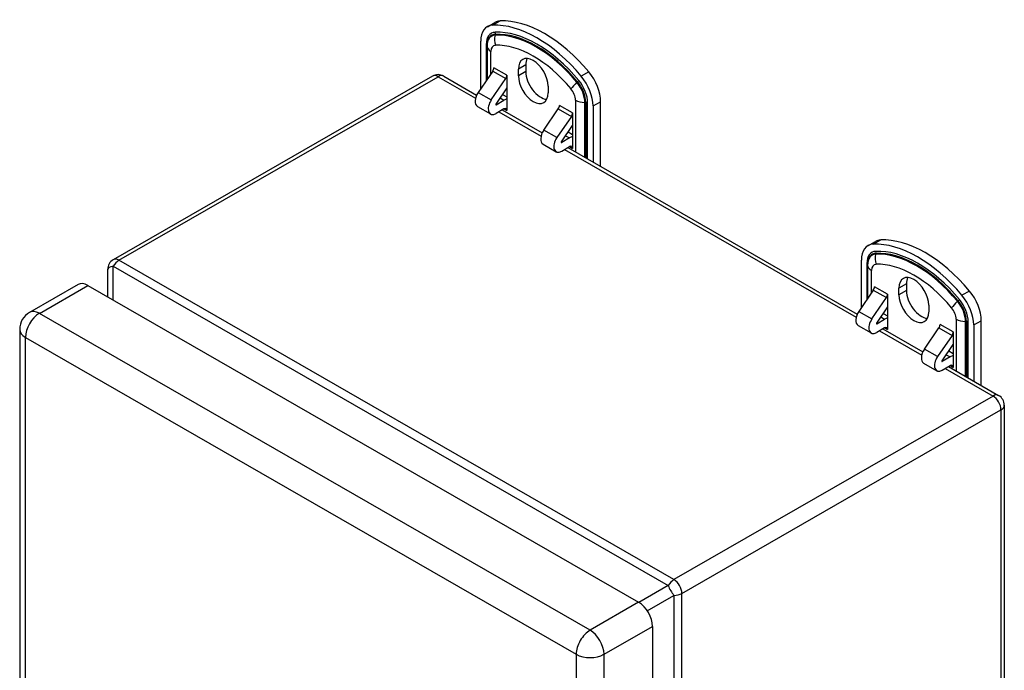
# Model space of a CAD drawing. Header units: inches. Extents: x 42.78 to 50.1, y 15.45 to 24.92.
# Tile 10 of 10: x 42.78 to 50.1, y 20.09 to 24.92. Entities that reach past the tile are written whole.
import ezdxf

# ---------------------------------------------------------------- set-up
doc = ezdxf.new("R2010")
doc.units = ezdxf.units.IN
doc.header["$MEASUREMENT"] = 0
doc.layers.add('Visible Edges(ANSI)', color=7, linetype='Continuous', lineweight=25)
doc.layers.add('Visible Tangent Edges(ANSI)', color=7, linetype='Continuous', lineweight=25)

msp = doc.modelspace()

# ---------------------------------------------------------------- linework, layer by layer
at = {"layer": 'Visible Edges(ANSI)'}
for p, q in [((46.2596, 24.8719), (46.3152, 24.9039)), ((46.2104, 24.4118), (46.2104, 24.7633)), ((46.2569, 24.728), (46.2569, 24.7319)), ((46.2569, 24.728), (46.2569, 24.48)), ((46.5455, 24.5889), (46.5455, 24.5382)), ((46.2991, 24.5418), (46.1914, 24.3839)), ((46.3077, 24.5673), (46.3078, 24.5672)), ((46.3077, 24.5651), (46.3077, 24.5673)), ((46.4052, 24.5111), (46.4053, 24.5111)), ((46.4053, 24.5111), (46.4053, 24.2479)), ((46.4898, 24.5061), (46.4898, 24.5568)), ((45.8511, 24.5043), (43.4801, 23.1389)), ((45.935, 24.5043), (46.1797, 24.3633)), ((46.2888, 24.3278), (46.3965, 24.4857)), ((46.4053, 24.4173), (46.3228, 24.2963)), ((46.372, 24.3685), (46.4053, 24.3494)), ((46.7105, 24.4298), (46.7105, 24.3791)), ((46.3245, 24.2915), (46.3829, 24.3252)), ((47.1013, 23.8327), (47.1013, 24.3145)), ((46.1858, 24.2792), (46.2832, 24.2231)), ((46.3829, 24.2608), (46.3245, 24.2271)), ((46.3704, 24.2536), (46.6671, 24.0827)), ((46.4052, 24.2479), (46.4053, 24.2479)), ((46.4053, 24.2479), (46.4052, 24.2479)), ((46.6787, 24.1032), (46.7864, 24.2612)), ((46.795, 24.2866), (46.7951, 24.2866)), ((46.795, 24.2845), (46.795, 24.2866)), ((46.8925, 24.2305), (46.8926, 24.2304)), ((46.8926, 24.2304), (46.8926, 23.9672)), ((47.0456, 24.2824), (47.0456, 23.8647)), ((46.8839, 24.2051), (46.7761, 24.0471)), ((46.8101, 24.0157), (46.8926, 24.1367)), ((46.8926, 24.0688), (46.8594, 24.0879)), ((46.6731, 23.9986), (46.7705, 23.9425)), ((46.8703, 24.0446), (46.8118, 24.0109)), ((46.8118, 23.9465), (46.8703, 23.9802)), ((46.8577, 23.9729), (49.0082, 22.7345)), ((46.8926, 23.9931), (46.8925, 23.993)), ((46.8925, 23.993), (46.8925, 23.9673)), ((46.8925, 23.9673), (46.8926, 23.9673)), ((46.8926, 23.9672), (46.8925, 23.9673)), ((49.088, 23.2431), (49.1437, 23.2751)), ((49.0388, 22.783), (49.0388, 23.1346)), ((43.438, 23.0661), (43.438, 22.8633)), ((49.0854, 23.0992), (49.0854, 23.1031)), ((49.0854, 23.0992), (49.0854, 22.8512)), ((43.2181, 22.9552), (42.8574, 22.7475)), ((43.2909, 22.948), (47.3837, 20.5912)), ((49.1275, 22.913), (49.0198, 22.7551)), ((49.1361, 22.9385), (49.1362, 22.9384)), ((49.1361, 22.9363), (49.1361, 22.9385)), ((49.3183, 22.8773), (49.3183, 22.9281)), ((49.374, 22.9601), (49.374, 22.9094)), ((49.1172, 22.699), (49.225, 22.8569)), ((49.2336, 22.8823), (49.2337, 22.8823)), ((49.2337, 22.8823), (49.2337, 22.6191)), ((49.2337, 22.7885), (49.1512, 22.6675)), ((49.5389, 22.801), (49.5389, 22.7503)), ((49.1529, 22.6627), (49.2114, 22.6964)), ((49.2005, 22.7398), (49.2337, 22.7206)), ((49.9297, 22.2039), (49.9297, 22.6857)), ((42.7843, 22.621), (42.7843, 17.9544)), ((49.0142, 22.6504), (49.1116, 22.5943)), ((49.2114, 22.632), (49.1529, 22.5984)), ((49.1988, 22.6248), (49.4955, 22.4539)), ((49.2336, 22.6191), (49.2337, 22.6191)), ((49.2337, 22.6191), (49.2336, 22.6191)), ((49.5071, 22.4744), (49.6148, 22.6324)), ((49.6235, 22.6578), (49.6235, 22.6578)), ((49.6235, 22.6557), (49.6235, 22.6578)), ((49.874, 22.6536), (49.874, 22.2359)), ((49.7123, 22.5763), (49.6046, 22.4183)), ((49.721, 22.6017), (49.721, 22.6017)), ((49.721, 22.6017), (49.721, 22.3384)), ((49.6385, 22.3869), (49.721, 22.5079)), ((49.6987, 22.4158), (49.6402, 22.3821)), ((49.721, 22.44), (49.6878, 22.4591)), ((49.5015, 22.3698), (49.599, 22.3137)), ((49.6402, 22.3177), (49.6987, 22.3514)), ((49.6861, 22.3442), (50.0588, 22.1295)), ((49.721, 22.3643), (49.721, 22.3642)), ((49.721, 22.3642), (49.721, 22.3385)), ((49.721, 22.3385), (49.721, 22.3385)), ((49.721, 22.3384), (49.721, 22.3385)), ((50.1009, 22.0567), (50.1009, 17.2888)), ((47.4869, 20.4123), (47.4869, 18.5002))]:
    msp.add_line(p, q, dxfattribs=at)
for centre, radius, start, end in [((45.893, 24.4315), 0.084, 60.06401, 119.93599), ((43.522, 23.0661), 0.084, 119.93599, 180), ((42.9303, 22.621), 0.146, 119.93599, 180), ((50.0169, 22.0567), 0.084, 0, 60.06401)]:
    msp.add_arc(centre, radius, start, end, dxfattribs=at)
for centre, major_axis, start_param, end_param in [((46.3774, 24.6672), (-0.1179, 0.2047), 5.99319, 7.070517), ((46.628, 23.9843), (-0.4912, 0.8529), 5.006251, 5.99319), ((46.4331, 24.6992), (-0.1179, 0.2047), 5.99319, 6.283185), ((46.6837, 24.0164), (-0.4912, 0.8529), 5.006251, 5.99319), ((46.6002, 24.4933), (-0.0778, 0.1352), 3.928925, 7.070517), ((46.6558, 24.5254), (-0.0778, 0.1352), 0.36422, 0.787332), ((46.2855, 24.5544), (-0.0157, -0.0273), 1.439743, 2.354261), ((46.3829, 24.4983), (0.0157, 0.0273), 4.581336, 5.495853), ((46.6558, 24.4747), (0.0778, -0.1352), 3.928925, 5.918966), ((46.9342, 24.4107), (-0.1179, 0.2047), 3.928925, 5.006251), ((46.6002, 24.4426), (0.0778, -0.1352), 3.928925, 7.070517), ((46.8785, 24.3786), (0.1179, -0.2047), 0.787332, 1.864659), ((46.227, 24.3509), (-0.0413, -0.0716), 4.581336, 6.283185), ((46.3245, 24.2947), (-0.0413, -0.0716), 4.581336, 7.06665), ((46.3245, 24.2947), (-0.00196, -0.00341), 4.581336, 7.06665), ((46.3829, 24.2351), (0.055, 0.0955), 0.492766, 0.783464), ((46.3829, 24.2351), (0.0157, 0.0273), 5.495853, 7.06665), ((46.7728, 24.2738), (-0.0157, -0.0273), 1.439743, 2.354261), ((46.8703, 24.2177), (0.0157, 0.0273), 4.581336, 5.495853), ((46.7144, 24.0702), (-0.0413, -0.0716), 4.581336, 6.283185), ((46.8118, 24.0141), (-0.0413, -0.0716), 4.581336, 7.06665), ((46.8118, 24.0141), (-0.00196, -0.00341), 4.581336, 7.06665), ((46.8703, 23.9544), (0.055, 0.0955), 0.492766, 0.783464), ((46.8703, 23.9544), (0.0157, 0.0273), 5.495853, 7.06665), ((49.2615, 23.0704), (-0.1179, 0.2047), 5.99319, 6.283185), ((49.5121, 22.3876), (-0.4912, 0.8529), 5.006251, 5.99319), ((49.2059, 23.0384), (-0.1179, 0.2047), 5.99319, 7.070517), ((49.4564, 22.3555), (-0.4912, 0.8529), 5.006251, 5.99319), ((49.4286, 22.8645), (-0.0778, 0.1352), 3.928925, 7.070517), ((49.4843, 22.8966), (-0.0778, 0.1352), 0.36422, 0.787332), ((43.2909, 22.8286), (-0.0729, 0.1265), 5.499721, 6.283185), ((49.1139, 22.9256), (-0.0157, -0.0273), 1.439743, 2.354261), ((49.4843, 22.8459), (0.0778, -0.1352), 3.928925, 5.918966), ((49.7626, 22.7819), (-0.1179, 0.2047), 3.928925, 5.006251), ((49.2114, 22.8695), (0.0157, 0.0273), 4.581336, 5.495853), ((49.4286, 22.8138), (0.0778, -0.1352), 3.928925, 7.070517), ((49.707, 22.7498), (0.1179, -0.2047), 0.787332, 1.864659), ((49.0555, 22.7221), (-0.0413, -0.0716), 4.581336, 6.283185), ((49.1529, 22.666), (-0.0413, -0.0716), 4.581336, 7.06665), ((49.2114, 22.6063), (0.055, 0.0955), 0.492766, 0.783464), ((49.1529, 22.666), (-0.00196, -0.00341), 4.581336, 7.06665), ((49.2114, 22.6063), (0.0157, 0.0273), 5.495853, 7.06665), ((49.6013, 22.645), (-0.0157, -0.0273), 1.439743, 2.354261), ((49.6987, 22.5889), (0.0157, 0.0273), 4.581336, 5.495853), ((49.5428, 22.4414), (-0.0413, -0.0716), 4.581336, 6.283185), ((49.6402, 22.3853), (-0.0413, -0.0716), 4.581336, 7.06665), ((49.6987, 22.3257), (0.055, 0.0955), 0.492766, 0.783464), ((49.6402, 22.3853), (-0.00196, -0.00341), 4.581336, 7.06665), ((49.6987, 22.3257), (0.0157, 0.0273), 5.495853, 7.06665), ((47.3837, 20.4718), (0.0729, -0.1265), 0.787332, 2.358128)]:
    msp.add_ellipse(centre, major_axis=major_axis, ratio=0.578093, start_param=start_param, end_param=end_param, dxfattribs=at)
at = {"layer": 'Visible Tangent Edges(ANSI)'}
for p, q in [((46.2983, 24.8828), (46.354, 24.9149)), ((46.3164, 24.8088), (46.3182, 24.8151)), ((46.2512, 24.7399), (46.2512, 24.4716)), ((46.2858, 24.5223), (46.2858, 24.6879)), ((46.5455, 24.5889), (46.4898, 24.5568)), ((46.2991, 24.5418), (46.3965, 24.4857)), ((46.4052, 24.5111), (46.3078, 24.5672)), ((46.5455, 24.5382), (46.4898, 24.5061)), ((47.0133, 24.5352), (46.9577, 24.5031)), ((43.522, 23.1348), (45.893, 24.5002)), ((45.893, 24.5002), (46.1715, 24.3398)), ((46.9246, 24.4586), (46.9296, 24.463)), ((46.1914, 24.3839), (46.2888, 24.3278)), ((46.3217, 24.2931), (46.3245, 24.2915)), ((46.3539, 24.3419), (46.3829, 24.3252)), ((46.9145, 24.3258), (46.9145, 23.9402)), ((46.9841, 23.9001), (46.9841, 24.3092)), ((46.9841, 24.3092), (46.9909, 24.3092)), ((46.9909, 24.3092), (46.9909, 23.8962)), ((47.0048, 23.8882), (47.0048, 24.3059)), ((47.0456, 24.2824), (47.1013, 24.3145)), ((46.3458, 24.2394), (46.6588, 24.0592)), ((46.3829, 24.2608), (46.4052, 24.2479)), ((46.7864, 24.2612), (46.8839, 24.2051)), ((46.8925, 24.2305), (46.7951, 24.2866)), ((46.7761, 24.0471), (46.6787, 24.1032)), ((46.8118, 24.0109), (46.809, 24.0125)), ((46.8412, 24.0613), (46.8703, 24.0446)), ((46.8331, 23.9588), (48.9999, 22.7111)), ((46.8702, 23.9801), (46.8925, 23.9673)), ((49.1267, 23.254), (49.1824, 23.2861)), ((47.6459, 20.76), (43.522, 23.1348)), ((49.1449, 23.18), (49.1466, 23.1863)), ((43.48, 22.8391), (43.48, 23.0905)), ((43.48, 23.0905), (47.6039, 20.7157)), ((49.0796, 23.1111), (49.0796, 22.8428)), ((49.1142, 22.8935), (49.1142, 23.0591)), ((42.9303, 22.7403), (43.2909, 22.948)), ((49.1275, 22.913), (49.225, 22.8569)), ((49.2336, 22.8823), (49.1362, 22.9384)), ((49.374, 22.9601), (49.3183, 22.9281)), ((49.374, 22.9094), (49.3183, 22.8773)), ((49.8418, 22.9064), (49.7861, 22.8743)), ((49.7531, 22.8298), (49.758, 22.8343)), ((49.0198, 22.7551), (49.1172, 22.699)), ((47.023, 20.3835), (42.9303, 22.7403)), ((49.1823, 22.7131), (49.2114, 22.6964)), ((49.743, 22.697), (49.743, 22.3114)), ((49.874, 22.6536), (49.9297, 22.6857)), ((49.1501, 22.6643), (49.1529, 22.6627)), ((49.1742, 22.6107), (49.4872, 22.4304)), ((49.2113, 22.632), (49.2336, 22.6191)), ((49.6148, 22.6324), (49.7123, 22.5763)), ((49.721, 22.6017), (49.6235, 22.6578)), ((49.8126, 22.2713), (49.8126, 22.6804)), ((49.8126, 22.6804), (49.8193, 22.6804)), ((49.8193, 22.6804), (49.8193, 22.2674)), ((49.8332, 22.2594), (49.8332, 22.6771)), ((42.8271, 22.5615), (46.9198, 20.2047)), ((42.8271, 17.895), (42.8271, 22.5615)), ((49.6046, 22.4183), (49.5071, 22.4744)), ((49.6696, 22.4325), (49.6987, 22.4158)), ((49.6402, 22.3821), (49.6374, 22.3837)), ((49.6616, 22.33), (50.0169, 22.1254)), ((49.6986, 22.3514), (49.721, 22.3385)), ((50.0169, 22.1254), (47.6459, 20.76)), ((47.7053, 20.6571), (50.0763, 22.0225)), ((50.0763, 22.0225), (50.0763, 17.2546)), ((47.6039, 20.7157), (47.386, 20.5898)), ((47.4478, 20.5284), (47.6459, 20.643)), ((47.6459, 20.643), (47.6459, 18.0447)), ((47.7053, 15.8892), (47.7053, 20.6571)), ((47.3837, 20.5912), (47.023, 20.3835)), ((47.1263, 20.2047), (47.4869, 20.4123)), ((46.9198, 20.2047), (46.9198, 18.3824)), ((47.1263, 18.3824), (47.1263, 20.2047))]:
    msp.add_line(p, q, dxfattribs=at)
for centre, major_axis, ratio, start_param, end_param in [((46.3774, 24.6672), (-0.0891, 0.1547), 0.578093, 5.99319, 7.070517), ((46.3734, 24.6648), (-0.0822, 0.1427), 0.578093, 5.99319, 7.070517), ((46.37, 24.6629), (-0.0798, 0.1385), 0.578093, 5.99319, 7.070517), ((46.389, 24.7736), (-0.0045, 0.0983), 0.7819, 1.169014, 1.954412), ((46.6205, 23.98), (-0.4531, 0.7868), 0.578093, 5.006251, 5.99319), ((46.628, 23.9843), (-0.4624, 0.803), 0.578093, 5.006251, 5.99319), ((46.3037, 24.8222), (-0.0009, 0.0197), 0.7819, 4.310606, 5.096005), ((46.6239, 23.9819), (-0.4555, 0.7909), 0.578093, 5.006251, 5.99319), ((46.2373, 24.7319), (0.0197, 0), 0.575862, 0, 0.785398), ((46.3496, 24.6511), (-0.045, 0.0782), 0.578093, 5.99319, 7.070517), ((46.6002, 23.9683), (-0.4183, 0.7265), 0.578093, 5.006251, 5.99319), ((46.3554, 24.728), (-0.0984, 0), 0.575862, 0, 0.785398), ((45.893, 24.4315), (-0.0419, 0.0728), 0.578093, 5.499721, 6.283185), ((45.893, 24.4315), (0.0419, 0.0728), 0.578093, 0, 0.783464), ((46.9505, 24.4502), (0.0756, 0.0631), 0.236347, 1.718993, 2.504391), ((46.8711, 24.3743), (-0.0798, 0.1385), 0.578093, 3.928925, 5.006251), ((46.9244, 24.4647), (0.0151, 0.0126), 0.236347, 4.860585, 5.645983), ((46.8745, 24.3763), (0.0822, -0.1427), 0.578093, 0.787332, 1.864659), ((46.8785, 24.3786), (-0.0891, 0.1547), 0.578093, 3.928925, 5.006251), ((46.8507, 24.3626), (0.045, -0.0782), 0.578093, 0.787332, 1.864659), ((46.9841, 24.3659), (0.0984, 0), 0.575862, 3.926991, 4.712389), ((46.9909, 24.2979), (0.0197, 0), 0.575862, 0.785398, 1.570796), ((49.2059, 23.0384), (-0.0891, 0.1547), 0.578093, 5.99319, 7.070517), ((49.4564, 22.3555), (-0.4624, 0.803), 0.578093, 5.006251, 5.99319), ((49.1321, 23.1934), (-0.0009, 0.0197), 0.7819, 4.310606, 5.096005), ((49.4523, 22.3532), (-0.4555, 0.7909), 0.578093, 5.006251, 5.99319), ((43.522, 23.0661), (0.0419, 0.0728), 0.578093, 0.783464, 1.568863), ((43.522, 23.0661), (-0.0419, 0.0728), 0.578093, 5.499721, 6.283185), ((49.2018, 23.036), (-0.0822, 0.1427), 0.578093, 5.99319, 7.070517), ((49.1984, 23.0341), (-0.0798, 0.1385), 0.578093, 5.99319, 7.070517), ((49.2174, 23.1448), (-0.0045, 0.0983), 0.7819, 1.169014, 1.954412), ((49.449, 22.3512), (-0.4531, 0.7868), 0.578093, 5.006251, 5.99319), ((43.522, 23.0661), (-0.084, 0), 0.335051, 5.235988, 6.283185), ((49.0657, 23.1031), (0.0197, 0), 0.575862, 0, 0.785398), ((49.1838, 23.0992), (-0.0984, 0), 0.575862, 0, 0.785398), ((49.178, 23.0223), (-0.045, 0.0782), 0.578093, 5.99319, 7.070517), ((49.4286, 22.3395), (-0.4183, 0.7265), 0.578093, 5.006251, 5.99319), ((49.779, 22.8214), (0.0756, 0.0631), 0.236347, 1.718993, 2.504391), ((49.6995, 22.7455), (-0.0798, 0.1385), 0.578093, 3.928925, 5.006251), ((49.7529, 22.8359), (0.0151, 0.0126), 0.236347, 4.860585, 5.645983), ((49.7029, 22.7475), (0.0822, -0.1427), 0.578093, 0.787332, 1.864659), ((49.707, 22.7498), (-0.0891, 0.1547), 0.578093, 3.928925, 5.006251), ((42.9303, 22.621), (-0.0729, 0.1265), 0.578093, 5.499721, 6.283185), ((49.6791, 22.7338), (0.045, -0.0782), 0.578093, 0.787332, 1.864659), ((42.9303, 22.621), (-0.0729, -0.1265), 0.578093, 3.925057, 5.495853), ((49.8126, 22.7371), (0.0984, 0), 0.575862, 3.926991, 4.712389), ((42.9303, 22.621), (-0.146, 0), 0.575862, 0, 0.785398), ((49.8193, 22.6691), (0.0197, 0), 0.575862, 0.785398, 1.570796), ((50.0169, 22.0567), (0.0419, 0.0728), 0.578093, 0, 0.783464), ((50.0169, 22.0567), (-0.0419, 0.0728), 0.578093, 3.928925, 5.499721), ((50.0169, 22.0567), (0.084, 0), 0.575862, 5.497787, 6.283185), ((47.6459, 20.6913), (-0.0419, -0.0728), 0.578093, 3.925057, 4.710455), ((47.6459, 20.6913), (0.042, -0.0727), 0.332474, 4.187117, 5.234315), ((47.6459, 20.6913), (0.0419, -0.0728), 0.578093, 0.787332, 2.358128), ((47.6459, 20.6913), (0.084, 0), 0.575862, 4.712389, 5.497787), ((47.023, 20.2641), (0.0729, 0.1265), 0.578093, 0.783464, 2.354261), ((47.023, 20.2641), (-0.0729, 0.1265), 0.578093, 3.928925, 5.499721), ((47.023, 20.2641), (-0.146, 0), 0.575862, 0.785398, 2.356194)]:
    msp.add_ellipse(centre, major_axis=major_axis, ratio=ratio, start_param=start_param, end_param=end_param, dxfattribs=at)

doc.saveas('drawing.dxf')
